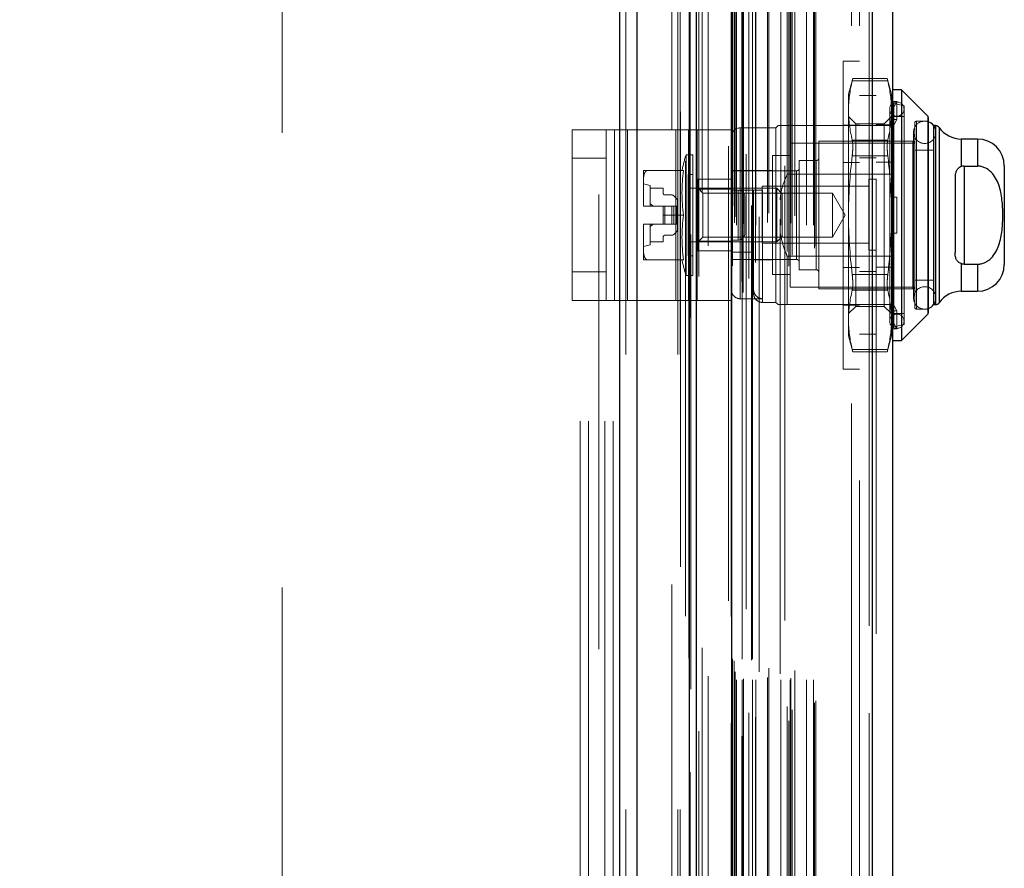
# Model space of a CAD drawing. Header units: inches. Extents: x 0.2 to 10.8, y 0.2 to 8.2.
# Tile 48 of 156: x 1.706 to 1.922, y 3.943 to 4.129. Entities that reach past the tile are written whole.
import ezdxf

# ---------------------------------------------------------------- set-up
doc = ezdxf.new("R2010")
doc.units = ezdxf.units.IN
doc.header["$MEASUREMENT"] = 0
doc.linetypes.add('HIDDEN', pattern=[0.07500000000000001, 0.05, -0.025])
doc.layers.add('DIMENSIONS', color=140, linetype='Continuous')
doc.styles.add('SLDTEXTSTYLE0', font='TXT', dxfattribs={"width": 0.7})
doc.dimstyles.new('SLDDIMSTYLE1', dxfattribs={"dimtxt": 0.0849609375, "dimasz": 0.13, "dimexe": 0, "dimexo": 0.0625, "dimgap": 0.021240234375, "dimtad": 0, "dimtih": 1, "dimtoh": 1, "dimlfac": 20, "dimrnd": 1e-09, "dimzin": 12, "dimdsep": 46, "dimtxsty": 'SLDTEXTSTYLE0', "dimsah": 1, "dimcen": 0.09, "dimadec": 0, "dimazin": 3, "dimtfac": 1, "dimtmove": 0, "dimatfit": 0, "dimfxl": 0, "dimfrac": 2, "dimtolj": 1, "dimtzin": 12, "dimarcsym": 0})

# ---------------------------------------------------------------- blocks, each defined once
blk = doc.blocks.new('_D_7')
at = {"layer": 'DIMENSIONS'}
for p, q in [((0.3800938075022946, 3.977586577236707), (0.3515637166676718, 3.977586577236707)), ((0.3515637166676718, 3.977586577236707), (0.3515637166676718, 3.842555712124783)), ((0.7032419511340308, 3.977586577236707), (0.7317720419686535, 3.977586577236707)), ((0.7317720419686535, 3.977586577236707), (0.7317720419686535, 3.842555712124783)), ((0.8564146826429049, 3.977586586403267), (0.916744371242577, 3.977586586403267)), ((0.916744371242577, 3.977586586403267), (0.916744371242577, 3.741102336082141)), ((0.3515637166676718, 3.842555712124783), (0.3800938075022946, 3.842555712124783)), ((0.7317720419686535, 3.842555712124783), (0.7032419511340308, 3.842555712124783)), ((1.713371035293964, 3.741102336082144), (0.791744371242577, 3.74110233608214)), ((1.746146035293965, 3.505502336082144), (0.7917443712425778, 3.50550233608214)), ((0.9167443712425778, 3.505502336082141), (0.9167443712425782, 3.255502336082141))]:
    blk.add_line(p, q, dxfattribs=at)
for points in [[(0.916744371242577, 3.741102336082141), (0.9367443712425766, 3.871102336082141), (0.8967443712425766, 3.871102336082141)], [(0.9167443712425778, 3.505502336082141), (0.8967443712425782, 3.375502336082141), (0.9367443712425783, 3.375502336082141)]]:
    blk.add_solid(points, dxfattribs=at)
at = {"layer": 'DIMENSIONS', "char_height": 0.08333333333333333, "attachment_point": 1, "style": 'SLDTEXTSTYLE0'}
for s, insert in [('4.71', (0.4154333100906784, 4.104028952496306)), ('119.7', (0.3800938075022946, 3.949978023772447))]:
    blk.add_mtext(s, dxfattribs=dict(at, insert=insert))

msp = doc.modelspace()

# ---------------------------------------------------------------- linework, layer by layer
at = {"color": 7, "linetype": 'Continuous', "lineweight": 25}
for p, q in [((1.837625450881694, 3.055752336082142), (1.837625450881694, 5.123250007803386)), ((1.841443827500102, 3.055752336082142), (1.841443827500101, 5.122541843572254)), ((1.852889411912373, 3.055752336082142), (1.852889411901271, 5.117157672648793)), ((1.854471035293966, 3.055752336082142), (1.854471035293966, 5.117002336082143)), ((1.862152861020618, 5.10157984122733), (1.862152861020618, 3.071414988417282)), ((1.893065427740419, 5.096129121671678), (1.893065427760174, 3.076865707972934)), ((1.897527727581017, 5.094362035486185), (1.897527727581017, 3.078632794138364)), ((1.899496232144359, 4.113966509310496), (1.897527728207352, 4.113966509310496)), ((1.905286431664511, 4.108176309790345), (1.899496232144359, 4.113966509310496)), ((1.899496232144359, 4.113966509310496), (1.899496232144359, 4.058848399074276)), ((1.905286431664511, 4.108176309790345), (1.905286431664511, 4.064638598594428)), ((1.905401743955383, 4.107897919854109), (1.905401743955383, 4.064916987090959)), ((1.906582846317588, 4.106092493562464), (1.906582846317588, 4.066722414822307)), ((1.907027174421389, 4.106092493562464), (1.906600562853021, 4.106092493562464)), ((1.907027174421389, 4.106092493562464), (1.907027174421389, 4.066722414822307)), ((1.907834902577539, 4.105670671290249), (1.907834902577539, 4.067144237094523)), ((1.916228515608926, 4.103139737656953), (1.912681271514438, 4.103139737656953)), ((1.912681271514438, 4.103139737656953), (1.912681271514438, 4.097079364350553)), ((1.916228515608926, 4.103139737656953), (1.916228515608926, 4.097189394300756)), ((1.913275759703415, 4.097189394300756), (1.913275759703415, 4.075625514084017)), ((1.913275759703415, 4.097189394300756), (1.916228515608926, 4.097189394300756)), ((1.92213402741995, 4.097234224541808), (1.92213402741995, 4.075580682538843)), ((1.911307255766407, 4.094620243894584), (1.911307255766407, 4.078194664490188)), ((1.912681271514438, 4.075735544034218), (1.912681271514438, 4.069675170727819)), ((1.913275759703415, 4.075625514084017), (1.916228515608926, 4.075625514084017)), ((1.916228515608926, 4.075625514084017), (1.916228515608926, 4.069675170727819)), ((1.912681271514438, 4.069675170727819), (1.916228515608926, 4.069675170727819)), ((1.906600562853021, 4.066722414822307), (1.907027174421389, 4.066722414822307)), ((1.899496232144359, 4.058848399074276), (1.905286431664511, 4.064638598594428)), ((1.897527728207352, 4.058848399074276), (1.899496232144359, 4.058848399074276))]:
    msp.add_line(p, q, dxfattribs=at)
at = {"color": 7, "linetype": 'HIDDEN', "lineweight": 18}
for p, q in [((1.837625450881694, 5.123250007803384), (1.837625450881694, 3.055752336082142)), ((1.837625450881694, 5.123250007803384), (1.837625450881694, 3.055752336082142)), ((1.837625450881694, 3.055752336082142), (1.837625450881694, 5.123250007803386)), ((1.83889824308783, 3.055752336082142), (1.83889824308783, 5.122541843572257)), ((1.83889824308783, 3.055752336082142), (1.83889824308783, 5.122541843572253)), ((1.841443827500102, 3.055752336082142), (1.841443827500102, 5.122541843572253)), ((1.850343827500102, 3.055752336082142), (1.850343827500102, 5.117157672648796)), ((1.850343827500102, 3.055752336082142), (1.850343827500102, 5.117157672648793)), ((1.850871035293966, 3.055752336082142), (1.850871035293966, 5.117002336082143)), ((1.852889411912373, 3.055752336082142), (1.852889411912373, 5.117157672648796)), ((1.853041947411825, 3.063932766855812), (1.853041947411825, 5.109062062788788)), ((1.864688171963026, 3.069414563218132), (1.864688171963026, 5.103580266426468)), ((1.864688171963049, 3.069414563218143), (1.864688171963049, 5.103580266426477)), ((1.854995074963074, 3.072908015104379), (1.854995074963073, 5.100089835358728)), ((1.861527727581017, 5.101579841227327), (1.861527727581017, 3.071414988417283)), ((1.864432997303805, 3.071817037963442), (1.864432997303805, 5.101177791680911)), ((1.864738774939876, 3.071870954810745), (1.864738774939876, 5.101123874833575)), ((1.865970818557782, 3.072455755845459), (1.865970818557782, 5.100539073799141)), ((1.852077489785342, 5.098258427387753), (1.852077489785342, 3.074731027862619)), ((1.862091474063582, 5.098163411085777), (1.862091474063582, 3.074831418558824)), ((1.862107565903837, 3.074705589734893), (1.862107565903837, 5.098289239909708)), ((1.8653754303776, 5.099791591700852), (1.8653754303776, 3.073185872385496)), ((1.874775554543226, 3.075193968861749), (1.874775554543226, 5.097800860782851)), ((1.862378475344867, 3.075283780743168), (1.862378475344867, 5.097711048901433)), ((1.86237847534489, 3.075283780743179), (1.86237847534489, 5.097711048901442)), ((1.865989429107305, 3.076984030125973), (1.865989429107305, 5.096010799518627)), ((1.867409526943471, 3.075998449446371), (1.867409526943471, 5.096997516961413)), ((1.873916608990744, 5.09724640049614), (1.873916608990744, 3.075750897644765)), ((1.892440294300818, 5.096129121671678), (1.892440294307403, 3.076865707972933)), ((1.892440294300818, 3.076865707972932), (1.892440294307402, 5.096129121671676)), ((1.893065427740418, 3.076865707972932), (1.893065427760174, 5.096129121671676)), ((1.874424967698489, 3.078375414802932), (1.874424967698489, 5.094619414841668)), ((1.875483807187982, 3.077613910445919), (1.875483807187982, 5.095382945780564)), ((1.880435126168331, 3.079156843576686), (1.880435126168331, 5.093837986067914)), ((1.893927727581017, 5.094362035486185), (1.893927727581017, 3.078632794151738)), ((1.857057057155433, 3.079671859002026), (1.857057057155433, 5.093323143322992)), ((1.880694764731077, 3.079595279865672), (1.880694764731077, 5.093399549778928)), ((1.852780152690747, 5.088999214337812), (1.852780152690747, 3.083996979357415)), ((1.862781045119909, 3.084725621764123), (1.862781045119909, 5.088269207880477)), ((1.862781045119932, 3.084725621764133), (1.862781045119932, 5.088269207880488)), ((1.862927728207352, 3.0860224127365), (1.862927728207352, 5.0869724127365)), ((1.863286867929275, 3.084225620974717), (1.863286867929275, 5.088769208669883)), ((1.863286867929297, 3.084225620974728), (1.863286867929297, 5.088769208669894)), ((1.864531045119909, 5.088769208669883), (1.864531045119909, 3.084225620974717)), ((1.864531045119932, 3.084225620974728), (1.864531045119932, 5.088769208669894)), ((1.864781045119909, 3.084475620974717), (1.864781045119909, 5.088519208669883)), ((1.866531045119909, 5.088519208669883), (1.866531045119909, 3.084475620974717)), ((1.866781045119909, 3.084225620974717), (1.866781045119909, 5.088769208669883)), ((1.866781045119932, 5.088769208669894), (1.866781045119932, 3.084225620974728)), ((1.867484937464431, 3.084225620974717), (1.867484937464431, 5.088769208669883)), ((1.870064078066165, 3.08477557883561), (1.870064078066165, 5.088228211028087)), ((1.872987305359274, 3.084225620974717), (1.872987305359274, 5.088769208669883)), ((1.875054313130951, 3.084225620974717), (1.875054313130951, 5.088769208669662)), ((1.875181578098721, 3.084624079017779), (1.87518157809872, 5.088372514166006)), ((1.878675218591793, 3.084225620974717), (1.878675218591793, 5.088769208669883)), ((1.880194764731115, 3.084225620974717), (1.880194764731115, 5.088769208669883)), ((1.880194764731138, 3.084225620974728), (1.880194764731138, 5.088769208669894)), ((1.868259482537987, 5.086021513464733), (1.868259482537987, 3.086956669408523)), ((1.870392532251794, 3.086802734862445), (1.870392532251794, 5.086192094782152)), ((1.870392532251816, 3.086802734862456), (1.870392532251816, 5.086192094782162)), ((1.872826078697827, 5.085531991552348), (1.872826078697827, 3.087463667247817)), ((1.876090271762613, 3.086245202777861), (1.876090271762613, 5.086749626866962)), ((1.862410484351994, 3.088837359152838), (1.862410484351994, 5.084157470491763)), ((1.862410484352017, 3.088837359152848), (1.862410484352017, 5.084157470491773)), ((1.862738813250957, 3.088373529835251), (1.862738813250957, 5.084621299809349)), ((1.862738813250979, 3.088373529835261), (1.862738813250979, 5.084621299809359)), ((1.85321506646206, 5.082170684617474), (1.853215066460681, 3.090832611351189)), ((1.853215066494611, 5.082149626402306), (1.853215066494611, 3.090824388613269)), ((1.855695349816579, 3.091291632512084), (1.855695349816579, 5.081703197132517)), ((1.849071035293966, 3.10520233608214), (1.849071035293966, 5.067752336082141)), ((1.849071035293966, 3.10520233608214), (1.849071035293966, 5.067752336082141)), ((1.849071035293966, 3.105202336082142), (1.849071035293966, 5.067752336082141)), ((1.849071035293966, 3.105202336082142), (1.849071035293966, 5.067752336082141)), ((1.888527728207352, 3.1280224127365), (1.888527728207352, 5.0449724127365)), ((1.888527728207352, 3.1280224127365), (1.888527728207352, 5.0449724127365)), ((1.888527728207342, 5.044972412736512), (1.888527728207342, 3.128022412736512)), ((1.888527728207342, 5.044972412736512), (1.888527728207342, 3.128022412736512)), ((1.890327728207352, 3.1280224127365), (1.890327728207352, 5.0449724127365)), ((1.828921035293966, 3.741102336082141), (1.828921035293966, 4.431902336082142)), ((1.828921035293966, 3.741102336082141), (1.828921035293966, 4.431902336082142)), ((1.830721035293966, 3.741102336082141), (1.830721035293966, 4.431902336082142)), ((1.834321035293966, 3.741102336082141), (1.834321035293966, 4.431902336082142)), ((1.836121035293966, 3.741102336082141), (1.836121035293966, 4.431902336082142)), ((1.836121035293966, 3.741102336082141), (1.836121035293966, 4.431902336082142)), ((1.832971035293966, 4.290977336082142), (1.832971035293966, 3.882027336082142)), ((1.763371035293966, 3.904514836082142), (1.763371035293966, 4.268489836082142)), ((1.886727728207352, 4.052557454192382), (1.886727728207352, 4.120257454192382)), ((1.890327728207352, 4.120257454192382), (1.886727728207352, 4.120257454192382)), ((1.888820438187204, 4.116484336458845), (1.887882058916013, 4.112982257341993)), ((1.896516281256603, 4.115956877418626), (1.888696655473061, 4.115956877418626)), ((1.896516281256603, 4.115956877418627), (1.888696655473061, 4.115956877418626)), ((1.896404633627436, 4.116484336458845), (1.888808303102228, 4.116484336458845)), ((1.897330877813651, 4.112982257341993), (1.89639249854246, 4.116484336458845)), ((1.887882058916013, 4.112982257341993), (1.887882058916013, 4.109421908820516)), ((1.897330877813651, 4.112982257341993), (1.897330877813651, 4.109421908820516)), ((1.893927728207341, 4.112747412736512), (1.890327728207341, 4.112747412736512)), ((1.897253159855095, 4.111390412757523), (1.897330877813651, 4.111136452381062)), ((1.898511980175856, 4.111390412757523), (1.897253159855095, 4.111390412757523)), ((1.897330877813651, 4.109174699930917), (1.898511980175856, 4.111390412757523)), ((1.900086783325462, 4.110423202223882), (1.897832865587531, 4.110943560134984)), ((1.897832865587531, 4.061871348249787), (1.897832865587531, 4.110855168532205)), ((1.898511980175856, 4.107453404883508), (1.898511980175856, 4.111390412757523)), ((1.887882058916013, 4.109421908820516), (1.887882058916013, 4.086407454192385)), ((1.896937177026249, 4.109734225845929), (1.896937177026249, 4.063080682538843)), ((1.897330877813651, 4.109421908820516), (1.897330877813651, 4.090344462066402)), ((1.900086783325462, 4.110423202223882), (1.900086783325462, 4.06239170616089)), ((1.889480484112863, 4.106462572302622), (1.887882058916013, 4.108060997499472)), ((1.889480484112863, 4.106462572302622), (1.889480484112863, 4.06635233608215)), ((1.8957324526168, 4.106462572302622), (1.889480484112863, 4.106462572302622)), ((1.897330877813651, 4.108060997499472), (1.895732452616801, 4.106462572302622)), ((1.8957324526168, 4.106462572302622), (1.8957324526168, 4.06635233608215)), ((1.898511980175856, 4.107453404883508), (1.897253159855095, 4.107453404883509)), ((1.897253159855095, 4.107453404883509), (1.897330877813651, 4.107199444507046)), ((1.897330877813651, 4.105237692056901), (1.898511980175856, 4.107453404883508)), ((1.900086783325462, 4.108060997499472), (1.897527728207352, 4.108060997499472)), ((1.902448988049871, 4.106683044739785), (1.902448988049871, 4.066131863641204)), ((1.902842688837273, 4.065738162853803), (1.902842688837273, 4.107076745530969)), ((1.905401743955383, 4.107076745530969), (1.902842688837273, 4.107076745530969)), ((1.905286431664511, 4.064638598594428), (1.905286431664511, 4.108176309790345)), ((1.827094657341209, 4.067658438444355), (1.827094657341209, 4.105158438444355)), ((1.827094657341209, 4.105158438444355), (1.836470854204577, 4.105158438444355)), ((1.83459465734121, 4.067658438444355), (1.83459465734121, 4.105158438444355)), ((1.836470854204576, 4.067658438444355), (1.836470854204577, 4.105158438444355)), ((1.836470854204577, 4.105158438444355), (1.849906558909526, 4.105158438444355)), ((1.839282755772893, 4.067658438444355), (1.839282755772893, 4.105158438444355)), ((1.849906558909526, 4.067658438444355), (1.849906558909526, 4.105158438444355)), ((1.849906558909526, 4.105158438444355), (1.85459465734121, 4.105158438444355)), ((1.852718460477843, 4.067658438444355), (1.852718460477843, 4.105158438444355)), ((1.85459465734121, 4.105158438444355), (1.85459465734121, 4.067658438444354)), ((1.862094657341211, 4.105158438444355), (1.85459465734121, 4.105158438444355)), ((1.862094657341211, 4.105158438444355), (1.862094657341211, 4.067658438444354)), ((1.871937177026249, 4.105600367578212), (1.864063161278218, 4.105600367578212)), ((1.864063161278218, 4.068023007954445), (1.864063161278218, 4.105509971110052)), ((1.872429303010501, 4.106092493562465), (1.871937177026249, 4.105600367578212)), ((1.871937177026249, 4.105600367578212), (1.871937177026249, 4.067214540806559)), ((1.874397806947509, 4.106092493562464), (1.874397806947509, 4.095428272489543)), ((1.874397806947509, 4.106092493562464), (1.897527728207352, 4.106092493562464)), ((1.886727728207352, 4.106182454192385), (1.890327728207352, 4.106182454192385)), ((1.893927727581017, 4.106272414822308), (1.897527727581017, 4.106272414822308)), ((1.902171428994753, 4.104616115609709), (1.902171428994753, 4.068198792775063)), ((1.906600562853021, 4.106092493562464), (1.906582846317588, 4.106092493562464)), ((1.907027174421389, 4.066722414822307), (1.907027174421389, 4.106092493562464)), ((1.907092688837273, 4.068198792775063), (1.907092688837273, 4.104616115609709)), ((1.907834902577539, 4.067144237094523), (1.907834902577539, 4.105670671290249)), ((1.875086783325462, 4.102253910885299), (1.875086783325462, 4.070560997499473)), ((1.902448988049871, 4.102253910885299), (1.875086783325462, 4.102253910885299)), ((1.881385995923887, 4.102647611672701), (1.881385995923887, 4.070167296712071)), ((1.90205528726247, 4.102647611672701), (1.881385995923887, 4.102647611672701)), ((1.896516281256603, 4.102886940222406), (1.888696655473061, 4.102886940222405)), ((1.896516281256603, 4.102886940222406), (1.888696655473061, 4.102886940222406)), ((1.90205528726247, 4.070167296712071), (1.90205528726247, 4.102647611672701)), ((1.912681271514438, 4.097079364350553), (1.912681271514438, 4.103139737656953)), ((1.916228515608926, 4.097189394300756), (1.916228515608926, 4.103139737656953)), ((1.906582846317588, 4.100679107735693), (1.902448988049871, 4.100679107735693)), ((1.83459465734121, 4.098908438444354), (1.827094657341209, 4.098908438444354)), ((1.852164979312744, 4.099694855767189), (1.852164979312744, 4.073120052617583)), ((1.853630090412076, 4.099694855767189), (1.852164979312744, 4.099694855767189)), ((1.853630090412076, 4.099694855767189), (1.853630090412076, 4.073120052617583)), ((1.871149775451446, 4.099498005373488), (1.871149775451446, 4.073316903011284)), ((1.875086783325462, 4.099498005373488), (1.871149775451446, 4.099498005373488)), ((1.87705528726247, 4.098415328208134), (1.87705528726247, 4.074399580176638)), ((1.880795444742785, 4.098415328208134), (1.87705528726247, 4.098415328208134)), ((1.880795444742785, 4.074399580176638), (1.880795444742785, 4.098415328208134)), ((1.886727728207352, 4.097957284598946), (1.890327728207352, 4.097957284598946)), ((1.896516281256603, 4.099477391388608), (1.888696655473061, 4.099477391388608)), ((1.896516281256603, 4.099477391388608), (1.888696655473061, 4.099477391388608)), ((1.893927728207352, 4.0989974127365), (1.890327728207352, 4.0989974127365)), ((1.893927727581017, 4.098047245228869), (1.897527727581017, 4.098047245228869)), ((1.842803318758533, 4.096249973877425), (1.842803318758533, 4.094188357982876)), ((1.851631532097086, 4.096249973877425), (1.843749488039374, 4.096249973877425)), ((1.871149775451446, 4.096249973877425), (1.86209465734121, 4.096249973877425)), ((1.876464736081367, 4.096151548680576), (1.86209465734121, 4.096151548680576)), ((1.876464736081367, 4.076663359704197), (1.876464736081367, 4.096060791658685)), ((1.913275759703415, 4.097189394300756), (1.913275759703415, 4.075625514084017)), ((1.842803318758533, 4.094188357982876), (1.842803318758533, 4.088469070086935)), ((1.852645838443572, 4.095364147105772), (1.852645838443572, 4.077450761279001)), ((1.853630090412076, 4.095364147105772), (1.852645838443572, 4.095364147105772)), ((1.86209465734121, 4.094283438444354), (1.85459465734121, 4.094283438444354)), ((1.854811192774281, 4.094281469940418), (1.854811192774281, 4.09214742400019)), ((1.854811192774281, 4.094281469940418), (1.86209465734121, 4.094281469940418)), ((1.874397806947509, 4.095428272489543), (1.897527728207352, 4.095428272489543)), ((1.892365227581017, 4.094309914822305), (1.892365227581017, 4.086497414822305)), ((1.893927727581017, 4.094309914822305), (1.892365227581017, 4.094309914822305)), ((1.844279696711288, 4.092903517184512), (1.842803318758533, 4.093297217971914)), ((1.844279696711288, 4.092903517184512), (1.844279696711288, 4.088375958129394)), ((1.844279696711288, 4.092312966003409), (1.84713402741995, 4.092312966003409)), ((1.84713402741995, 4.092312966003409), (1.84713402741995, 4.091230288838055)), ((1.8721074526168, 4.092312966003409), (1.852645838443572, 4.092312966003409)), ((1.855877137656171, 4.09124702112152), (1.854811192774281, 4.092312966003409)), ((1.854811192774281, 4.09214742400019), (1.86209465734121, 4.09214742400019)), ((1.854811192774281, 4.09214742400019), (1.854811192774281, 4.080667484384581)), ((1.855877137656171, 4.09124702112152), (1.855877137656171, 4.081567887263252)), ((1.884336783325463, 4.09124702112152), (1.855877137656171, 4.09124702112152)), ((1.86209465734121, 4.091919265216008), (1.86701591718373, 4.091919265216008)), ((1.86359465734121, 4.091908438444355), (1.86209465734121, 4.091908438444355)), ((1.86359465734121, 4.080908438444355), (1.86359465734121, 4.091908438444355)), ((1.86359465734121, 4.091908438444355), (1.86359465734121, 4.080908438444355)), ((1.86701591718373, 4.07825299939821), (1.86701591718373, 4.091919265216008)), ((1.868927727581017, 4.092747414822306), (1.868927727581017, 4.086497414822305)), ((1.892365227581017, 4.092747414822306), (1.868927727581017, 4.092747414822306)), ((1.868984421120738, 4.091919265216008), (1.868984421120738, 4.067302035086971)), ((1.8721074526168, 4.092312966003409), (1.8721074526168, 4.080501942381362)), ((1.873315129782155, 4.091105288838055), (1.8721074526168, 4.092312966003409)), ((1.884336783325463, 4.09124702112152), (1.884336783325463, 4.081567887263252)), ((1.887130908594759, 4.086407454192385), (1.884336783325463, 4.09124702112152)), ((1.847527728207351, 4.090836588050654), (1.849054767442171, 4.090836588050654)), ((1.849472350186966, 4.090663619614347), (1.850110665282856, 4.090025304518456)), ((1.850283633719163, 4.089607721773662), (1.850283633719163, 4.088375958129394)), ((1.86509465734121, 4.082408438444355), (1.86509465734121, 4.090408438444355)), ((1.873315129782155, 4.091105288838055), (1.873315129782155, 4.081709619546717)), ((1.897253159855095, 4.090344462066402), (1.898511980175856, 4.090344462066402)), ((1.897330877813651, 4.08247044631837), (1.897330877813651, 4.090344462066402)), ((1.898511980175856, 4.08247044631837), (1.898511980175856, 4.090344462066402)), ((1.842803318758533, 4.088469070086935), (1.842803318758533, 4.088375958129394)), ((1.842803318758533, 4.088375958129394), (1.842803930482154, 4.088375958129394)), ((1.842803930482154, 4.088375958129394), (1.84713402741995, 4.088375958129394)), ((1.84713402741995, 4.088375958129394), (1.84713402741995, 4.086407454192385)), ((1.847527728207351, 4.088375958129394), (1.84713402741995, 4.088375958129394)), ((1.847527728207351, 4.088375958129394), (1.847527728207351, 4.084438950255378)), ((1.849054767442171, 4.088375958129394), (1.847527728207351, 4.088375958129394)), ((1.847527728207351, 4.088375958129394), (1.847527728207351, 4.084438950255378)), ((1.849472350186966, 4.088375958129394), (1.849054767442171, 4.088375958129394)), ((1.849054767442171, 4.088375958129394), (1.849054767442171, 4.084438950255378)), ((1.849054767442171, 4.088375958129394), (1.849054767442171, 4.084438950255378)), ((1.849472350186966, 4.088375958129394), (1.849472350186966, 4.084438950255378)), ((1.850110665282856, 4.088375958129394), (1.849472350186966, 4.088375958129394)), ((1.849472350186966, 4.088375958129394), (1.849472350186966, 4.084438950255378)), ((1.850110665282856, 4.088375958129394), (1.850110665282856, 4.084438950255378)), ((1.850283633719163, 4.088375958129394), (1.850110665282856, 4.088375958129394)), ((1.850110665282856, 4.088375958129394), (1.850110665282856, 4.084438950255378)), ((1.850283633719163, 4.088375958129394), (1.850283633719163, 4.084438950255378)), ((1.851631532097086, 4.086407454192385), (1.84713402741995, 4.086407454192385)), ((1.84713402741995, 4.084438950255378), (1.84713402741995, 4.086407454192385)), ((1.868927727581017, 4.086497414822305), (1.868927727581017, 4.080247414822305)), ((1.884336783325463, 4.081567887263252), (1.887130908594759, 4.086407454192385)), ((1.887882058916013, 4.086407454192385), (1.887882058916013, 4.063392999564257)), ((1.892365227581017, 4.086497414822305), (1.892365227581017, 4.078684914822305)), ((1.842803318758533, 4.084438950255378), (1.842803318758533, 4.084345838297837)), ((1.842803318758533, 4.084438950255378), (1.842803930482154, 4.084438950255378)), ((1.842803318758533, 4.084345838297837), (1.842803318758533, 4.078626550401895)), ((1.842803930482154, 4.084438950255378), (1.84713402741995, 4.084438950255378)), ((1.844279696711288, 4.084438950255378), (1.844279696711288, 4.07991139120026)), ((1.847527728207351, 4.084438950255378), (1.84713402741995, 4.084438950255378)), ((1.849054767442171, 4.084438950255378), (1.847527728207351, 4.084438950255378)), ((1.849472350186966, 4.084438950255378), (1.849054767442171, 4.084438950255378)), ((1.850110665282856, 4.084438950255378), (1.849472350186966, 4.084438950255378)), ((1.850110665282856, 4.082789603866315), (1.849472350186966, 4.082151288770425)), ((1.850283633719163, 4.084438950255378), (1.850110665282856, 4.084438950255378)), ((1.850283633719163, 4.084438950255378), (1.850283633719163, 4.08320718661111)), ((1.84713402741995, 4.080501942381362), (1.844279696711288, 4.080501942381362)), ((1.84713402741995, 4.081584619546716), (1.84713402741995, 4.080501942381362)), ((1.849054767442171, 4.081978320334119), (1.847527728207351, 4.081978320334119)), ((1.852645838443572, 4.080501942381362), (1.8721074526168, 4.080501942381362)), ((1.854811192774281, 4.080501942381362), (1.855877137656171, 4.081567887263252)), ((1.854811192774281, 4.080667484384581), (1.854811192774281, 4.078533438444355)), ((1.854811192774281, 4.080667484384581), (1.86209465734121, 4.080667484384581)), ((1.855877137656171, 4.081567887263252), (1.884336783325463, 4.081567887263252)), ((1.86359465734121, 4.080908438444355), (1.86209465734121, 4.080908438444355)), ((1.8721074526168, 4.080501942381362), (1.873315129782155, 4.081709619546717)), ((1.897253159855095, 4.08247044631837), (1.898511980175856, 4.08247044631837)), ((1.897330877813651, 4.08247044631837), (1.897330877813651, 4.063392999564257)), ((1.842803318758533, 4.079517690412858), (1.844279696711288, 4.07991139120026)), ((1.842803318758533, 4.078626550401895), (1.842803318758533, 4.076564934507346)), ((1.86209465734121, 4.078533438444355), (1.85459465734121, 4.078533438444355)), ((1.86209465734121, 4.07825299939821), (1.86701591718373, 4.07825299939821)), ((1.86701591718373, 4.07825299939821), (1.86701591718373, 4.070088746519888)), ((1.868927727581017, 4.080247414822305), (1.892365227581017, 4.080247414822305)), ((1.892365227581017, 4.078684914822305), (1.893927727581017, 4.078684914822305)), ((1.851631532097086, 4.076564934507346), (1.843749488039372, 4.076564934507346)), ((1.852645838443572, 4.077450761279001), (1.853630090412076, 4.077450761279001)), ((1.86209465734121, 4.076663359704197), (1.876464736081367, 4.076663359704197)), ((1.86701591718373, 4.076564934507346), (1.871149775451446, 4.076564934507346)), ((1.874397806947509, 4.077386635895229), (1.874397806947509, 4.066722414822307)), ((1.874397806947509, 4.077386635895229), (1.897527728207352, 4.077386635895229)), ((1.83459465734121, 4.073908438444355), (1.827094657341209, 4.073908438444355)), ((1.87705528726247, 4.074399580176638), (1.880795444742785, 4.074399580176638)), ((1.886727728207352, 4.074857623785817), (1.890327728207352, 4.074857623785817)), ((1.890327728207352, 4.0739974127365), (1.893927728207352, 4.0739974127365)), ((1.893927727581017, 4.074947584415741), (1.897527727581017, 4.074947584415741)), ((1.912681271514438, 4.069675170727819), (1.912681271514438, 4.075735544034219)), ((1.916228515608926, 4.069675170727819), (1.916228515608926, 4.075625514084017)), ((1.852164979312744, 4.073120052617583), (1.853630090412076, 4.073120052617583)), ((1.871149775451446, 4.073316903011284), (1.875086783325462, 4.073316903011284)), ((1.896516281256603, 4.073337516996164), (1.888696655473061, 4.073337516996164)), ((1.896516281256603, 4.073337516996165), (1.888696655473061, 4.073337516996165)), ((1.902448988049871, 4.072135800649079), (1.906582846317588, 4.072135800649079)), ((1.86701591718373, 4.070088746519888), (1.86701591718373, 4.069183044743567)), ((1.875086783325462, 4.070560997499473), (1.902448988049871, 4.070560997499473)), ((1.881385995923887, 4.070167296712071), (1.90205528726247, 4.070167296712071)), ((1.896516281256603, 4.069927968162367), (1.888696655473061, 4.069927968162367)), ((1.896516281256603, 4.069927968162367), (1.888696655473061, 4.069927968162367)), ((1.827094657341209, 4.067658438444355), (1.836470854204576, 4.067658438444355)), ((1.836470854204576, 4.067658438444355), (1.849906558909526, 4.067658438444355)), ((1.849906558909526, 4.067658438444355), (1.85459465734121, 4.067658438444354)), ((1.862094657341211, 4.067658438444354), (1.85459465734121, 4.067658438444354)), ((1.864063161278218, 4.068023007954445), (1.868984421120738, 4.068023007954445)), ((1.898511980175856, 4.065361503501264), (1.897330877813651, 4.06757721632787)), ((1.868984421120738, 4.067214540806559), (1.871937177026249, 4.067214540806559)), ((1.871937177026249, 4.067214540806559), (1.872429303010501, 4.066722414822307)), ((1.874397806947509, 4.066722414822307), (1.893927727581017, 4.066722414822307)), ((1.886727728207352, 4.066632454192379), (1.890327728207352, 4.066632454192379)), ((1.887882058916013, 4.064753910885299), (1.889480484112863, 4.06635233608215)), ((1.889480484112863, 4.06635233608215), (1.8957324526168, 4.06635233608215)), ((1.893927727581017, 4.066722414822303), (1.897527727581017, 4.066722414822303)), ((1.895732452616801, 4.06635233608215), (1.897330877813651, 4.064753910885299)), ((1.897253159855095, 4.065361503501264), (1.897330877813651, 4.065615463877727)), ((1.897253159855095, 4.065361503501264), (1.898511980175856, 4.065361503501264)), ((1.898511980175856, 4.065361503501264), (1.898511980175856, 4.061424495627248)), ((1.902842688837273, 4.065738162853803), (1.905401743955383, 4.065738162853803)), ((1.906582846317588, 4.066722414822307), (1.906600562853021, 4.066722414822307)), ((1.887882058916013, 4.063392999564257), (1.887882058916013, 4.05983265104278)), ((1.898511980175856, 4.061424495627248), (1.897330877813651, 4.063640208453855)), ((1.897330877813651, 4.063392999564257), (1.897330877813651, 4.05983265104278)), ((1.897527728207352, 4.064753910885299), (1.900086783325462, 4.064753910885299)), ((1.897253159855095, 4.061424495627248), (1.897330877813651, 4.061678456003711)), ((1.897253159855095, 4.061424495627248), (1.898511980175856, 4.061424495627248)), ((1.897832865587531, 4.061871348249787), (1.900086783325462, 4.06239170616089)), ((1.887882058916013, 4.05983265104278), (1.888820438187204, 4.056330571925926)), ((1.890327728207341, 4.060247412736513), (1.893927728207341, 4.060247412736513)), ((1.89639249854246, 4.056330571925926), (1.897330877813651, 4.05983265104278)), ((1.896516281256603, 4.056858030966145), (1.888696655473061, 4.056858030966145)), ((1.896516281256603, 4.056858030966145), (1.888696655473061, 4.056858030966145)), ((1.888808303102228, 4.056330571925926), (1.896404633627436, 4.056330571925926)), ((1.886727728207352, 4.052557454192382), (1.890327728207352, 4.052557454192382))]:
    msp.add_line(p, q, dxfattribs=at)
at = {"color": 7, "linetype": 'HIDDEN', "lineweight": 18, "flags": 128}
for points in [[(1.850937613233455, 5.109096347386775), (1.850937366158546, 4.09458125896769), (1.850937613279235, 3.063898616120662)], [(1.850937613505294, 5.109096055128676), (1.850937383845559, 4.075875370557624), (1.85093761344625, 3.06389659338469)], [(1.852077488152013, 5.098271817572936), (1.852077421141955, 4.127850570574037), (1.852077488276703, 3.07472424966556)], [(1.852780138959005, 5.08899811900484), (1.852779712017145, 4.065249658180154), (1.852780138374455, 3.08400722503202)], [(1.857049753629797, 3.085019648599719), (1.857049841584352, 4.078402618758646), (1.857049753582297, 5.087974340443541)], [(1.907092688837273, 4.104616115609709), (1.90690538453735, 4.105557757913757), (1.906600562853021, 4.106092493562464)], [(1.906600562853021, 4.066722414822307), (1.90690538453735, 4.067257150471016), (1.907092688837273, 4.068198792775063)]]:
    msp.add_lwpolyline(points, dxfattribs=at)
at = {"color": 7, "linetype": 'HIDDEN', "lineweight": 18}
for centre, radius, start, end in [((1.898511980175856, 4.109734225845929), 0.001574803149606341, 0, 180), ((1.897921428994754, 4.111327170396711), 0.0003937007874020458, 180.0000000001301, 256.9999999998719), ((1.898511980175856, 4.109734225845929), 0.001574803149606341, 180, 0), ((1.904632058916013, 4.104616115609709), 0.002460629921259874, 71.77194722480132, 180), ((1.902842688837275, 4.106683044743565), 0.0003937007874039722, 90.00000000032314, 179.9999999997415), ((1.864063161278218, 4.103631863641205), 0.001968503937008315, 90, 180), ((1.904632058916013, 4.104616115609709), 0.002460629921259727, 180, 0), ((1.90205528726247, 4.102253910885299), 0.0003937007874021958, 0, 90), ((1.896315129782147, 4.086407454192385), 0.04610629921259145, 163.2503397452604, 167.6739543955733), ((1.880795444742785, 4.099005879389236), 0.0005905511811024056, 270.0000000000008, 0), ((1.885106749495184, 4.091328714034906), 0.03383502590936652, 171.636737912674, 188.3632620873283), ((1.876464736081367, 4.096742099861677), 0.0005905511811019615, 270.0000000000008, 8.617182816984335e-11), ((1.847527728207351, 4.091230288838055), 0.0003937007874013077, 180, 270.0000000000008), ((1.86359465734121, 4.090408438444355), 0.001500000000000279, 0, 90), ((1.849054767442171, 4.090246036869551), 0.0005905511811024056, 45.00000000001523, 90), ((1.849693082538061, 4.089607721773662), 0.0005905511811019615, 0, 44.9999999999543), ((1.849776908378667, 4.088468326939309), 0.006973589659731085, 179.9938942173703, 180.7589344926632), ((1.849776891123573, 4.088468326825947), 0.006973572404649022, 179.9938932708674, 180.7589354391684), ((1.885106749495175, 4.081486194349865), 0.03383502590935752, 171.6367379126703, 188.3632620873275), ((1.849776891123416, 4.084346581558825), 0.006973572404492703, 179.2410645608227, 180.0061067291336), ((1.849776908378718, 4.084346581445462), 0.006973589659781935, 179.2410655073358, 180.0061057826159), ((1.849693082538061, 4.08320718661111), 0.0005905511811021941, 314.9999999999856, 0), ((1.847527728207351, 4.081584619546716), 0.0003937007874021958, 90, 180), ((1.849054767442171, 4.08256887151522), 0.0005905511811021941, 270.0000000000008, 314.9999999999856), ((1.86359465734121, 4.082408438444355), 0.001500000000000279, 270.0000000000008, 0), ((1.896315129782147, 4.086407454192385), 0.04610629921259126, 192.3260456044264, 196.7496602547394), ((1.876464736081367, 4.076072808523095), 0.0005905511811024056, 0, 90), ((1.880795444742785, 4.073809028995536), 0.0005905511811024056, 0, 90), ((1.90205528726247, 4.070560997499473), 0.0003937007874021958, 270.0000000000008, 0), ((1.904632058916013, 4.068198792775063), 0.002460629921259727, 0, 180), ((1.868984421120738, 4.069183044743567), 0.001968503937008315, 180, 270.0000000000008), ((1.904632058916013, 4.068198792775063), 0.002460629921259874, 180, 288.2280527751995), ((1.902842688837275, 4.066131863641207), 0.0003937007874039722, 180.0000000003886, 269.9999999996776), ((1.898511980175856, 4.063080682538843), 0.001574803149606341, 0, 180), ((1.898511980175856, 4.063080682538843), 0.001574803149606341, 180, 0), ((1.897921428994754, 4.061487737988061), 0.0003937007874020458, 103.000000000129, 180)]:
    msp.add_arc(centre, radius, start, end, dxfattribs=at)
at = {"color": 7, "linetype": 'Continuous', "lineweight": 25}
for centre, radius, start, end in [((1.905008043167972, 4.10789792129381), 0.0003937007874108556, 3.877732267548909e-10, 44.99999999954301), ((1.904632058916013, 4.104616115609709), 0.002460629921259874, 36.86989764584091, 71.77194722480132), ((1.907027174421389, 4.105108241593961), 0.0009842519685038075, 34.84990457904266, 90.00000000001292), ((1.912681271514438, 4.109045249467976), 0.005905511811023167, 214.8499045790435, 270.0000000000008), ((1.916228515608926, 4.097234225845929), 0.005905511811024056, 8.61718281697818e-12, 90), ((1.916228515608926, 4.075580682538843), 0.005905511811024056, 270.0000000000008, 0), ((1.912681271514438, 4.063769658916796), 0.005905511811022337, 90, 145.1500954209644), ((1.904632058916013, 4.068198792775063), 0.002460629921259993, 288.2280527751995, 323.1301023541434), ((1.907027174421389, 4.06770666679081), 0.0009842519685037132, 269.9999999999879, 325.1500954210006), ((1.905008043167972, 4.064916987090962), 0.0003937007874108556, 315.0000000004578, 359.9999999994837)]:
    msp.add_arc(centre, radius, start, end, dxfattribs=at)
at = {"color": 7, "linetype": 'HIDDEN', "lineweight": 18}
for points in [[(1.888696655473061, 4.115956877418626), (1.888183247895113, 4.113786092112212), (1.887882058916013, 4.111608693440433), (1.887882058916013, 4.109421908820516)], [(1.897330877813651, 4.109421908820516), (1.897330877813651, 4.111608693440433), (1.897029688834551, 4.113786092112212), (1.896516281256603, 4.115956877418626)], [(1.887882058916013, 4.109421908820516), (1.887882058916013, 4.107235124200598), (1.888183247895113, 4.105057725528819), (1.888696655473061, 4.102886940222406)], [(1.896516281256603, 4.102886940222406), (1.897029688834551, 4.105057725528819), (1.897330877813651, 4.107235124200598), (1.897330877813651, 4.109421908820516)], [(1.888696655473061, 4.099477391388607), (1.888183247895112, 4.09513582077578), (1.887882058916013, 4.090781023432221), (1.887882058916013, 4.086407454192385)], [(1.897253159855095, 4.090344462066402), (1.897133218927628, 4.093398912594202), (1.896875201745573, 4.096442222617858), (1.896516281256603, 4.099477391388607)], [(1.844279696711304, 4.088888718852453), (1.844514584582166, 4.088720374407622), (1.844748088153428, 4.088550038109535), (1.844978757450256, 4.088375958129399)], [(1.887882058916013, 4.086407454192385), (1.887882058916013, 4.082033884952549), (1.888183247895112, 4.077679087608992), (1.888696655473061, 4.073337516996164)], [(1.844978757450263, 4.084438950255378), (1.844748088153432, 4.08426487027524), (1.844514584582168, 4.084094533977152), (1.844279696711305, 4.083926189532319)], [(1.896516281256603, 4.073337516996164), (1.896875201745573, 4.076372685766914), (1.897133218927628, 4.079415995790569), (1.897253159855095, 4.08247044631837)], [(1.887882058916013, 4.063392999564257), (1.887882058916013, 4.065579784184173), (1.888183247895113, 4.067757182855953), (1.888696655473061, 4.069927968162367)], [(1.897330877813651, 4.063392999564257), (1.897330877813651, 4.065579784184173), (1.897029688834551, 4.067757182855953), (1.896516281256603, 4.069927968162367)], [(1.888696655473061, 4.056858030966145), (1.888183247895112, 4.059028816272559), (1.887882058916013, 4.061206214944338), (1.887882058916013, 4.063392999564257)], [(1.896516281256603, 4.056858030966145), (1.897029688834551, 4.059028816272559), (1.897330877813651, 4.061206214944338), (1.897330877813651, 4.063392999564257)]]:
    msp.add_open_spline(points, degree=3, dxfattribs=at)
for points, knots in [([(1.888808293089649, 4.116432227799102), (1.88881128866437, 4.116445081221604), (1.888821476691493, 4.116488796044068), (1.888762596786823, 4.116235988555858), (1.888705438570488, 4.115994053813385), (1.888696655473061, 4.115956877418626)], [0, 0, 0, 0, 0.2606228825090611, 0.8863851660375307, 1, 1, 1, 1]), ([(1.896516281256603, 4.115956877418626), (1.896470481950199, 4.1161517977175), (1.896397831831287, 4.116460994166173), (1.896402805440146, 4.11643999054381), (1.896404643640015, 4.116432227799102)], [0, 0, 0, 0, 0.6304092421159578, 1, 1, 1, 1]), ([(1.874397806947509, 4.106092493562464), (1.873915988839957, 4.106092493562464), (1.872937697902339, 4.106092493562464), (1.87233625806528, 4.106092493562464), (1.872467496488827, 4.106092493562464), (1.872484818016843, 4.106092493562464)], [0, 0, 0, 0, 0.4572276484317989, 0.9283620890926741, 1, 1, 1, 1]), ([(1.888696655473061, 4.102886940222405), (1.888737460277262, 4.10271440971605), (1.888768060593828, 4.102506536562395), (1.888809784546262, 4.102021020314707), (1.888820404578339, 4.101744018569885), (1.888820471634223, 4.101150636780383), (1.888809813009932, 4.100826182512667), (1.888768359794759, 4.100164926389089), (1.888737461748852, 4.099822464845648), (1.888696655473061, 4.099477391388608)], [0, 0, 0, 0, 0.25, 0.25, 0.5, 0.5, 0.75, 0.75, 1, 1, 1, 1]), ([(1.896516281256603, 4.099477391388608), (1.896475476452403, 4.099822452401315), (1.896444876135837, 4.100160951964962), (1.896403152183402, 4.100824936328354), (1.896392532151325, 4.101147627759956), (1.896392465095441, 4.10174129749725), (1.896403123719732, 4.102019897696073), (1.896444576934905, 4.10250384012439), (1.896475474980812, 4.102714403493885), (1.896516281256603, 4.102886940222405)], [0, 0, 0, 0, 0.2500000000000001, 0.2500000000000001, 0.5, 0.5, 0.75, 0.75, 1, 1, 1, 1]), ([(1.843749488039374, 4.096249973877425), (1.843633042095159, 4.096242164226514), (1.843525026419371, 4.096198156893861), (1.843343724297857, 4.096075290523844), (1.843269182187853, 4.095997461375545), (1.843081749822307, 4.095746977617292), (1.843002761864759, 4.095558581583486), (1.842830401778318, 4.094981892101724), (1.842803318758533, 4.094584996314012), (1.842803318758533, 4.094188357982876)], [0, 0, 0, 0, 0.1250000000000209, 0.1250000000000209, 0.2500000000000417, 0.2500000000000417, 0.5000000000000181, 0.5000000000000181, 1, 1, 1, 1]), ([(1.842803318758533, 4.096249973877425), (1.842803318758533, 4.096249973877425), (1.842830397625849, 4.096249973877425), (1.843003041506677, 4.096249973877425), (1.843082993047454, 4.096249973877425), (1.843268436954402, 4.096249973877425), (1.843343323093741, 4.096249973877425), (1.843524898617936, 4.096249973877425), (1.843632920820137, 4.096249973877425), (1.843749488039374, 4.096249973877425)], [0, 0, 0, 0, 0.499999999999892, 0.499999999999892, 0.7499999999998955, 0.7499999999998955, 0.8749999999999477, 0.8749999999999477, 1, 1, 1, 1]), ([(1.874397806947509, 4.095428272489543), (1.87385977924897, 4.094109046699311), (1.873115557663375, 4.092284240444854), (1.872888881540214, 4.090337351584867), (1.872826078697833, 4.089797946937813)], [0, 0, 0, 0, 0.722940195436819, 0.9999999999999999, 0.9999999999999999, 0.9999999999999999, 0.9999999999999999]), ([(1.868984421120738, 4.091919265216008), (1.868717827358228, 4.091919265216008), (1.8684559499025, 4.091919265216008), (1.867973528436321, 4.091919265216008), (1.867754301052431, 4.091919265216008), (1.867395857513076, 4.091919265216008), (1.8672537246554, 4.091919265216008), (1.867064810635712, 4.091919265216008), (1.86701591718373, 4.091919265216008), (1.86701591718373, 4.091919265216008)], [0, 0, 0, 0, 0.25, 0.25, 0.5, 0.5, 0.75, 0.75, 1, 1, 1, 1]), ([(1.872826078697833, 4.082634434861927), (1.873088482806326, 4.08144116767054), (1.873482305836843, 4.079650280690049), (1.87416874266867, 4.077953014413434), (1.874397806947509, 4.077386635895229)], [0, 0, 0, 0, 0.6662995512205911, 1, 1, 1, 1]), ([(1.842803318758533, 4.078626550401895), (1.842803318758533, 4.078229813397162), (1.842830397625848, 4.077832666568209), (1.843003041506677, 4.077255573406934), (1.843082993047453, 4.077066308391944), (1.843268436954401, 4.076818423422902), (1.84334332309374, 4.076739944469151), (1.843524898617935, 4.076616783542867), (1.843632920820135, 4.07657275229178), (1.843749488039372, 4.076564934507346)], [0, 0, 0, 0, 0.4999999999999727, 0.4999999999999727, 0.7499999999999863, 0.7499999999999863, 0.8749999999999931, 0.8749999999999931, 1, 1, 1, 1]), ([(1.843749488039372, 4.076564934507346), (1.843633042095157, 4.076564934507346), (1.84352502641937, 4.076564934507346), (1.843343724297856, 4.076564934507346), (1.843269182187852, 4.076564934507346), (1.843081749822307, 4.076564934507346), (1.843002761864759, 4.076564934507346), (1.842830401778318, 4.076564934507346), (1.842803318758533, 4.076564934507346), (1.842803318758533, 4.076564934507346)], [0, 0, 0, 0, 0.1249999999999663, 0.1249999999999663, 0.2499999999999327, 0.2499999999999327, 0.499999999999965, 0.499999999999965, 1, 1, 1, 1]), ([(1.888696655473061, 4.073337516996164), (1.888737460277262, 4.072992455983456), (1.888768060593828, 4.07265395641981), (1.888809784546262, 4.071989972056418), (1.888820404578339, 4.071667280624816), (1.888820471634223, 4.07107361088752), (1.888809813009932, 4.070795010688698), (1.888768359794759, 4.070311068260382), (1.888737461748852, 4.070100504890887), (1.888696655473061, 4.069927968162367)], [0, 0, 0, 0, 0.25, 0.25, 0.5, 0.5, 0.75, 0.75, 1, 1, 1, 1]), ([(1.896516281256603, 4.069927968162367), (1.896475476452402, 4.070100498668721), (1.896444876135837, 4.070308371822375), (1.896403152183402, 4.070793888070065), (1.896392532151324, 4.071070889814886), (1.896392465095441, 4.071664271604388), (1.896403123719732, 4.071988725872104), (1.896444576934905, 4.072649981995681), (1.896475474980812, 4.072992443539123), (1.896516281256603, 4.073337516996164)], [0, 0, 0, 0, 0.25, 0.25, 0.5, 0.5, 0.75, 0.75, 1, 1, 1, 1]), ([(1.86209465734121, 4.070088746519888), (1.86209465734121, 4.069822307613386), (1.86214240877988, 4.069561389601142), (1.862332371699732, 4.069066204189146), (1.86247288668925, 4.068838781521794), (1.863012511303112, 4.068258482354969), (1.86352946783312, 4.068023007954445), (1.864063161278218, 4.068023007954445)], [0, 0, 0, 0, 0.2500000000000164, 0.2500000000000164, 0.5000000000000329, 0.5000000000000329, 1, 1, 1, 1]), ([(1.86701591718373, 4.070088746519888), (1.86701591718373, 4.069822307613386), (1.8670636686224, 4.069561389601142), (1.867253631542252, 4.069066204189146), (1.86739414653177, 4.068838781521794), (1.867933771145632, 4.068258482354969), (1.86845072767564, 4.068023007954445), (1.868984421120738, 4.068023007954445)], [0, 0, 0, 0, 0.25, 0.25, 0.5, 0.5, 1, 1, 1, 1]), ([(1.874397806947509, 4.066722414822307), (1.873915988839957, 4.066722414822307), (1.872937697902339, 4.066722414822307), (1.872336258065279, 4.066722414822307), (1.872467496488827, 4.066722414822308), (1.872484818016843, 4.066722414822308)], [0, 0, 0, 0, 0.4572276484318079, 0.9283620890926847, 1, 1, 1, 1]), ([(1.888696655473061, 4.056858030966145), (1.888742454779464, 4.056663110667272), (1.888815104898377, 4.056353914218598), (1.888810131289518, 4.056374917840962), (1.888808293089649, 4.056382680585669)], [0, 0, 0, 0, 0.630409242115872, 1, 1, 1, 1]), ([(1.896404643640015, 4.056382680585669), (1.896401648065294, 4.056369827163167), (1.89639146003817, 4.056326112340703), (1.896450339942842, 4.056578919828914), (1.896507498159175, 4.056820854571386), (1.896516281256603, 4.056858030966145)], [0, 0, 0, 0, 0.2606228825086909, 0.8863851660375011, 1, 1, 1, 1])]:
    msp.add_open_spline(points, degree=3, knots=knots, dxfattribs=at)
at = {"color": 7, "linetype": 'Continuous', "lineweight": 25}
for points, knots in [([(1.912681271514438, 4.097079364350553), (1.912411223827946, 4.096976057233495), (1.912180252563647, 4.096836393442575), (1.911808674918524, 4.096495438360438), (1.911668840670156, 4.096294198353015), (1.911467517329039, 4.095861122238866), (1.911402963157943, 4.095626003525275), (1.911322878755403, 4.095135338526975), (1.911307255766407, 4.094881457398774), (1.911307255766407, 4.094620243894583)], [0, 0, 0, 0, 0.25, 0.25, 0.5, 0.5, 0.75, 0.75, 1, 1, 1, 1]), ([(1.916228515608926, 4.075625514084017), (1.916513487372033, 4.075625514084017), (1.916792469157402, 4.075657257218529), (1.917339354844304, 4.075779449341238), (1.917610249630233, 4.075871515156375), (1.918123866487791, 4.076106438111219), (1.91836634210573, 4.076248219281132), (1.918825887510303, 4.076574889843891), (1.919043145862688, 4.07676069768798), (1.919639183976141, 4.077356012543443), (1.919974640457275, 4.077813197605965), (1.920535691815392, 4.07879044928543), (1.920758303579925, 4.07930288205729), (1.92112348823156, 4.080360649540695), (1.921265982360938, 4.080909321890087), (1.9214882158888, 4.082005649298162), (1.921569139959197, 4.082555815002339), (1.921751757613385, 4.084210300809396), (1.921796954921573, 4.085318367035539), (1.921795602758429, 4.087540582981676), (1.921748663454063, 4.088659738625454), (1.921497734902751, 4.090877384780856), (1.9212911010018, 4.091985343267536), (1.920739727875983, 4.093556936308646), (1.920513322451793, 4.094070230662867), (1.919949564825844, 4.095037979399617), (1.91961596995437, 4.095487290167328), (1.918815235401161, 4.096276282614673), (1.918366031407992, 4.096599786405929), (1.917597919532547, 4.096947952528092), (1.917330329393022, 4.097037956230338), (1.916788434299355, 4.097158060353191), (1.916511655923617, 4.097189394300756), (1.916228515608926, 4.097189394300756)], [0, 0, 0, 0, 0.03124999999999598, 0.03124999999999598, 0.06249999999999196, 0.06249999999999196, 0.09374999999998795, 0.09374999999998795, 0.1249999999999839, 0.1249999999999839, 0.1874999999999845, 0.1874999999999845, 0.2499999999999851, 0.2499999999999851, 0.3124999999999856, 0.3124999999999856, 0.3749999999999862, 0.3749999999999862, 0.4999999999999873, 0.4999999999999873, 0.6249999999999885, 0.6249999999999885, 0.7499999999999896, 0.7499999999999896, 0.8124999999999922, 0.8124999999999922, 0.8749999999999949, 0.8749999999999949, 0.9374999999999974, 0.9374999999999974, 0.9687499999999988, 0.9687499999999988, 1, 1, 1, 1]), ([(1.912681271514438, 4.075735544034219), (1.912411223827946, 4.075838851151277), (1.912180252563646, 4.075978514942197), (1.911808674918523, 4.076319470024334), (1.911668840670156, 4.076520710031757), (1.911467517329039, 4.076953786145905), (1.911402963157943, 4.077188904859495), (1.911322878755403, 4.077679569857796), (1.911307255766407, 4.077933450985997), (1.911307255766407, 4.078194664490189)], [0, 0, 0, 0, 0.25, 0.25, 0.5, 0.5, 0.75, 0.75, 1, 1, 1, 1])]:
    msp.add_open_spline(points, degree=3, knots=knots, dxfattribs=at)
for points in [[(1.913275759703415, 4.097189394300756), (1.913068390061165, 4.097189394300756), (1.912866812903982, 4.097150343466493), (1.912681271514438, 4.097079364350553)], [(1.913275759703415, 4.075625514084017), (1.913068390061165, 4.075625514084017), (1.912866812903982, 4.075664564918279), (1.912681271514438, 4.075735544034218)]]:
    msp.add_open_spline(points, degree=3, dxfattribs=at)

# ---------------------------------------------------------------- dimensions: what is measured, and where the dimension line sits
at = {"layer": 'DIMENSIONS'}
dim = msp.add_linear_dim(base=(0.9167443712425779, 3.505502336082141), p1=(1.763371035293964, 3.741102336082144), p2=(1.796146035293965, 3.505502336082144), angle=90.0000000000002, dimstyle='SLDDIMSTYLE1', dxfattribs=at)
dim.commit()
dim.dimension.update_dxf_attribs({"geometry": '_D_7', "text_midpoint": (0.9167443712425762, 3.977586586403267), "dimtype": 160})

doc.saveas('drawing.dxf')
